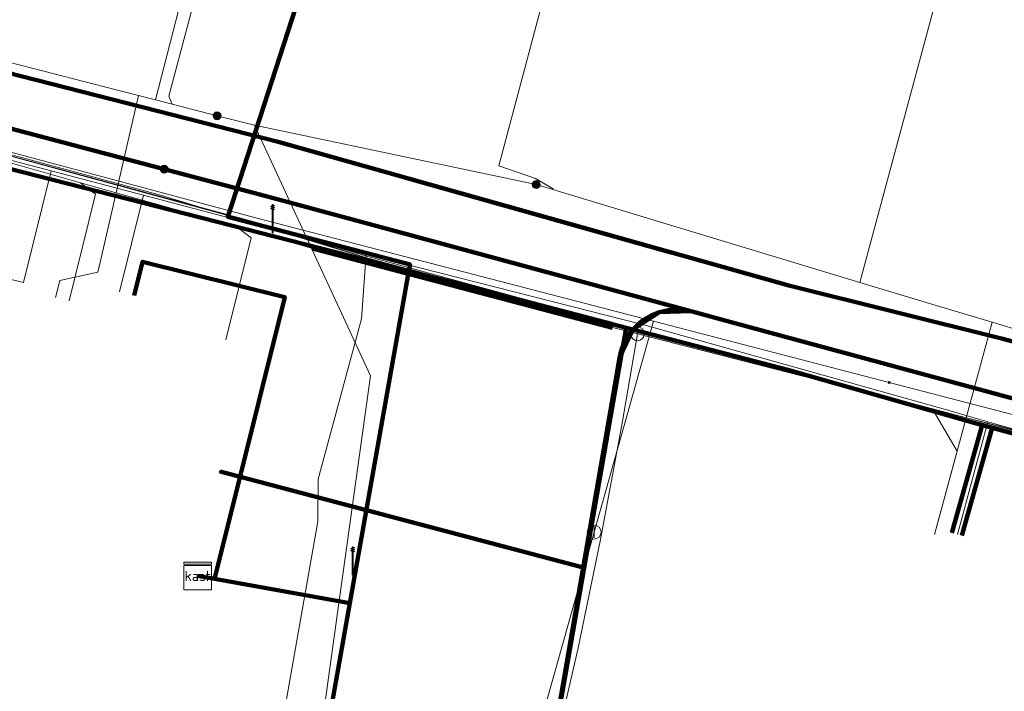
# Model space of a CAD drawing. Extents: x 152558 to 154479, y 462974 to 463683.
# Tile 252 of 256: x 153426 to 153454, y 463531 to 463550. Entities that reach past the tile are written whole.
import ezdxf
from ezdxf.enums import TextEntityAlignment as Align
from ezdxf.lldxf.tags import DXFTag

# ---------------------------------------------------------------- set-up
doc = ezdxf.new("R2010")
doc.units = 0
doc.header["$LTSCALE"] = 0.2
doc.layers.get('0').update_dxf_attribs({"linetype": 'CONTINUOUS'})
for name, color, linetype, lineweight in [('B-RO-KL-DATA_COAXIAAL_17_ZIGGO BV-G', 90, 'KL-DATA-N', 18), ('B-RO-KL-DATA_COAXIAAL_7_ZIGGO BV-G', 90, 'KL-DATA-N', 18), ('B-RO-KL-DATA_DUCT_ZIGGO BV-G', 90, 'CONTINUOUS', 100), ('B-RO-KL-DATA_EUROFIBER NEDERLAND BV-G', 90, 'KL-DATA-N', 18), ('B-RO-KL-DATA_HULPSTUK_KPN BV-S', 90, 'CONTINUOUS', 25), ('B-RO-KL-DATA_HULPSTUK_ZIGGO BV-S', 90, 'CONTINUOUS', 25), ('B-RO-KL-DATA_KABELBED_KPN BV-G', 90, 'CONTINUOUS', 100), ('B-RO-KL-DATA_KABELBED_ZIGGO BV-G', 90, 'CONTINUOUS', 100), ('B-RO-KL-DATA_MANTELBUIS_ASBESTCEMENT_1_KPN BV-G', 90, 'CONTINUOUS', 100), ('B-RO-KL-DATA_MANTELBUIS_PVC_1_KPN BV-G', 90, 'CONTINUOUS', 100), ('B-RO-KL-DATA_MANTELBUIS_PVC_2_KPN BV-G', 90, 'CONTINUOUS', 100), ('B-RO-KL-DATA_MANTELBUIS_ZIGGO BV-G', 90, 'CONTINUOUS', 100), ('B-RO-KL-DATA_REGGEFIBER OPERATOR BV-G', 90, 'KL-DATA-N', 18), ('B-RO-KL-ET_LS_400 V_STEDIN NETBEHEER BV-G', 190, 'KL-LS-N', 18), ('B-RO-KL-ET_LS_GEMEENTE AMERSFOORT-S', 190, 'CONTINUOUS', 25), ('B-RO-KL-ET_LS_HULPSTUK_STEDIN NETBEHEER BV-S', 190, 'CONTINUOUS', 25), ('B-RO-KL-GAS_LD_HULPSTUK_STEDIN NETBEHEER BV-S', 50, 'CONTINUOUS', 25), ('B-RO-KL-GAS_LD_KOPER_22_0.1 BAR_STEDIN NETBEHEER BV-G', 50, 'KL-GAS-LD-N', 18), ('B-RO-KL-GAS_LD_KOPER_28_0.1 BAR_STEDIN NETBEHEER BV-G', 50, 'KL-GAS-LD-N', 18), ('B-RO-KL-GAS_LD_KOPER_54_0.1 BAR_STEDIN NETBEHEER BV-G', 50, 'KL-GAS-LD-N', 18), ('B-RO-KL-GAS_LD_MANTELBUIS_GRIJS GIETIJZER_222_STEDIN NETBEHEER BV-G', 50, 'CONTINUOUS', 100), ('B-RO-KL-GAS_LD_PVC_110_0.1 BAR_STEDIN NETBEHEER BV-G', 50, 'KL-GAS-LD-N', 18), ('B-RO-KL-GAS_LD_PVC_63_0.1 BAR_STEDIN NETBEHEER BV-G', 50, 'KL-GAS-LD-N', 18), ('B-RO-KL-WATER_100_VITENS-G', 170, 'KL-WATER-N', 18), ('B-RO-KL-WATER_150_VITENS-G', 170, 'KL-WATER-N', 18), ('B-RO-KL-WATER_HULPSTUK_VITENS-S', 170, 'CONTINUOUS', 25)]:
    doc.layers.add(name, color=color, linetype=linetype, lineweight=lineweight)
doc.styles.add('NLCS-ISO', font='NLCS-ISO.ttf')
tags = doc.linetypes.add('KL-DATA-N', pattern='A,4,-1,[101,NLCS.SHX,S=0.5,R=0,X=0,Y=0],-1,4,-1,["D",Standard,S=1,R=0,X=-0.25,Y=-0.5],-1.5', length=12.5).pattern_tags.tags
tags[18] = DXFTag(74, 10)
tags = doc.linetypes.add('KL-GAS-LD-N', pattern='A,4,-1,[69,NLCS.SHX,S=0.5,R=0,X=0,Y=0],-1,4,-1,["L",Standard,S=1,R=0,X=0.25,Y=-0.5],-2', length=13).pattern_tags.tags
tags[18] = DXFTag(74, 10)
tags = doc.linetypes.add('KL-LS-N', pattern='A,4,-1,[103,NLCS.SHX,S=0.75,R=0,X=0,Y=0],-1,4,-1,["L",Standard,S=1,R=0,X=0,Y=-0.5],-2', length=13).pattern_tags.tags
tags[18] = DXFTag(74, 10)
doc.linetypes.add('KL-WATER-N', pattern='A,7,-0.5,[168,NLCS.SHX,S=0.75,R=0,X=0.75,Y=0],-2', length=9.5)

# ---------------------------------------------------------------- blocks, each defined once
blk = doc.blocks.new('SKL-WTB_HULP_T STUK-SO')
at = {"color": 0, "linetype": 'ByBlock', "lineweight": 18}
blk.add_circle((0, 0), 1, dxfattribs=at)
at = {"color": 0, "linetype": 'ByBlock', "lineweight": -2, "style": 'NLCS-ISO'}
blk.add_text('T', height=1, dxfattribs=at).set_placement((0, 0), align=Align.MIDDLE_CENTER)
at = {"color": 0, "linetype": 'ByBlock', "lineweight": 18, "style": 'NLCS-ISO', "flags": 1}
for tag, p in [('TYPE', (1.5, 0)), ('LABEL', (1.5, -1.5)), ('OMSCHRIJVING', (1.5, -3))]:
    blk.add_attdef(tag, p, '', height=1, dxfattribs=at)
blk = doc.blocks.new('SKL-WTB_HULP_MOF-SO')
at = {"linetype": 'ByBlock', "lineweight": 18}
h = blk.add_hatch(color=0, dxfattribs=at)
h.dxf.hatch_style = 1
h.paths.add_polyline_path([(-0.5625, 0, 1), (0.5625, 0, 1)])
at = {"color": 0, "linetype": 'ByBlock', "lineweight": 18}
blk.add_circle((0, 0), 0.5625, dxfattribs=at)
at = {"color": 0, "linetype": 'ByBlock', "lineweight": 18, "style": 'NLCS-ISO', "flags": 1}
for tag, p in [('TYPE', (1.5, 0)), ('LABEL', (1.5, -1.5)), ('OMSCHRIJVING', (1.5, -3))]:
    blk.add_attdef(tag, p, '', height=1, dxfattribs=at)
blk = doc.blocks.new('SKL-WTB_HULP_KAST-SO')
at = {"color": 0, "linetype": 'ByBlock', "lineweight": 18}
for points in [[(-2, 2), (2, 2), (2, 1.68), (-2, 1.68)], [(-2, 1.52), (2, 1.52), (2, -2), (-2, -2)]]:
    blk.add_lwpolyline(points, close=True, dxfattribs=at)
at = {"color": 0, "linetype": 'ByBlock', "lineweight": 18, "style": 'NLCS-ISO'}
blk.add_text('kast', height=1.5, dxfattribs=at).set_placement((0, 0), align=Align.MIDDLE_CENTER)
at = {"color": 0, "linetype": 'ByBlock', "lineweight": 18, "style": 'NLCS-ISO', "flags": 1}
for tag, p in [('TYPE', (2.5, 0)), ('LABEL', (2.5, -1.5)), ('OMSCHRIJVING', (2.5, -3))]:
    blk.add_attdef(tag, p, '', height=1, dxfattribs=at)
blk = doc.blocks.new('SKL-WTB_HULP_AFSLUITER-SO')
at = {"color": 0, "linetype": 'ByBlock', "lineweight": 18}
blk.add_lwpolyline([(0, 0.8), (0, -0.8)], dxfattribs=at)
blk.add_circle((0, 0), 1, dxfattribs=at)
at = {"color": 0, "linetype": 'ByBlock', "lineweight": 18, "style": 'NLCS-ISO', "flags": 1}
for tag, p in [('TYPE', (1.5, 0)), ('LABEL', (1.5, -1.5)), ('OMSCHRIJVING', (1.5, -3))]:
    blk.add_attdef(tag, p, '', height=1, dxfattribs=at)
blk = doc.blocks.new('SKL-WTB_HULP_OVERIG-SO')
at = {"color": 0, "linetype": 'ByBlock', "lineweight": 18}
for points in [[(-0.14, 0.14), (0.14, -0.14)], [(0.14, 0.14), (-0.14, -0.14)]]:
    blk.add_lwpolyline(points, dxfattribs=at)
at = {"color": 0, "linetype": 'ByBlock', "lineweight": 18, "style": 'NLCS-ISO', "flags": 1}
for tag, p in [('TYPE', (1.5, 0)), ('LABEL', (1.5, -1.5)), ('OMSCHRIJVING', (1.5, -3))]:
    blk.add_attdef(tag, p, '', height=1, dxfattribs=at)
blk = doc.blocks.new('SKL-ET_LS_MAST-SO')
for p, q in [((-0.05, 2.07), (0.05, 2.07)), ((-0.05, -2), (0.05, -2))]:
    blk.add_line(p, q)
for points in [[(-0.18, 1.76), (-0.22, 1.76), (-0.22, 1.84), (-0.18, 1.84), (-0.18, 1.79)], [(-0.18, 1.49), (-0.22, 1.49), (-0.22, 1.57), (-0.18, 1.57), (-0.18, 1.52)], [(-0.18, 1.79), (-0.05, 1.79)], [(-0.18, 1.76), (-0.05, 1.76)], [(-0.18, 1.52), (-0.05, 1.52)], [(-0.18, 1.49), (-0.05, 1.49)], [(-0.05, -2), (-0.05, 2.07)], [(0.05, -2), (0.05, 2.07)], [(0.18, 1.92), (0.05, 1.92)], [(0.18, 1.89), (0.05, 1.89)], [(0.18, 1.66), (0.05, 1.66)], [(0.18, 1.63), (0.05, 1.63)], [(0.18, 1.89), (0.22, 1.89), (0.22, 1.97), (0.18, 1.97), (0.18, 1.92)], [(0.18, 1.63), (0.22, 1.63), (0.22, 1.71), (0.18, 1.71), (0.18, 1.66)], [(0.18, 1.36), (0.22, 1.36), (0.22, 1.44), (0.18, 1.44), (0.18, 1.39)], [(0.18, 1.39), (0.05, 1.39)], [(0.18, 1.36), (0.05, 1.36)]]:
    blk.add_lwpolyline(points)

msp = doc.modelspace()

# ---------------------------------------------------------------- linework, layer by layer
at = {"layer": 'B-RO-KL-DATA_COAXIAAL_17_ZIGGO BV-G', "flags": 128}
for points in [[(153460.543, 463559.799), (153460.36, 463559.108), (153460.146, 463558.302), (153459.007, 463554.013), (153457.438, 463554.343), (153451.772, 463555.536), (153451.395, 463555.636), (153441.014, 463558.398), (153438.984, 463558.938), (153436.568, 463559.58), (153431.734, 463544.673), (153436.987, 463543.296), (153436.954, 463543.113), (153435.252, 463533.541), (153432.808, 463519.797), (153431.298, 463511.308), (153430.895, 463509.043), (153429.473, 463501.047), (153429.287, 463500), (153429.221, 463499.619), (153428.823, 463497.343), (153428.194, 463493.736), (153427.204, 463488.062), (153427.032, 463487.076), (153425.99, 463481.105), (153425.395, 463477.695), (153424.353, 463471.725), (153423.758, 463468.316), (153422.905, 463463.428), (153421.902, 463457.681), (153421.054, 463452.825), (153420.716, 463450.888), (153420.176, 463447.792), (153419.852, 463445.938), (153419.515, 463444.005), (153419.241, 463442.436), (153418.421, 463437.737), (153416.41, 463426.217), (153416.1, 463425.096), (153415.58, 463424.056), (153414.868, 463423.136), (153413.992, 463422.37), (153413.343, 463421.995), (153412.986, 463421.788), (153411.885, 463421.411), (153410.733, 463421.253), (153409.573, 463421.322), (153401.464, 463422.591), (153400.377, 463422.761), (153397.094, 463423.275), (153396.089, 463416.927), (153398.895, 463416.483), (153400.081, 463416.296), (153406.991, 463415.202), (153409.08, 463414.871), (153409.949, 463414.651), (153410.767, 463414.279), (153411.504, 463413.768), (153412.138, 463413.133), (153412.649, 463412.395), (153413.019, 463411.577), (153413.237, 463410.706), (153413.296, 463409.811), (153413.194, 463408.919), (153413.038, 463408.165), (153410.882, 463397.735), (153409.793, 463392.469), (153409.141, 463389.316), (153407.448, 463381.127), (153406.605, 463377.049), (153406.382, 463375.972), (153404.797, 463368.304), (153404.635, 463367.521), (153402.925, 463359.249), (153402.803, 463358.661), (153401.855, 463354.074), (153401.198, 463350.898), (153400.753, 463348.673), (153400.684, 463348.325), (153400.432, 463347.066), (153399.896, 463344.384), (153398.326, 463336.525), (153393.352, 463312.435), (153392.757, 463309.554), (153398.681, 463305.928), (153398.718, 463306.125), (153399.164, 463308.558), (153399.615, 463311.013), (153399.651, 463311.198), (153400.426, 463311.049)], [(153460.543, 463559.799), (153460.36, 463559.108), (153460.146, 463558.302), (153459.007, 463554.013), (153457.438, 463554.343), (153451.772, 463555.536), (153451.395, 463555.636), (153441.014, 463558.398), (153438.984, 463558.938), (153436.568, 463559.58), (153431.734, 463544.673), (153436.987, 463543.296), (153436.954, 463543.113), (153435.252, 463533.541), (153432.808, 463519.797), (153431.298, 463511.308), (153430.895, 463509.043), (153429.473, 463501.047), (153429.287, 463500), (153429.221, 463499.619), (153433.875, 463488.17), (153432.794, 463482.06), (153431.756, 463476.198), (153431.136, 463472.702), (153430.613, 463469.747), (153429.994, 463466.249), (153429.183, 463461.667), (153427.413, 463451.638), (153427.375, 463451.422), (153431.887, 463450.601), (153432.974, 463450.403), (153432.978, 463450.397)], [(153460.543, 463559.799), (153460.36, 463559.108), (153460.146, 463558.302), (153459.007, 463554.013), (153457.438, 463554.343), (153451.772, 463555.536), (153451.395, 463555.636), (153441.014, 463558.398), (153438.984, 463558.938), (153436.568, 463559.58), (153431.734, 463544.673), (153436.987, 463543.296), (153436.954, 463543.113), (153435.252, 463533.541), (153431.354, 463534.234), (153430.867, 463534.321)], [(153430.867, 463534.321), (153431.354, 463534.234), (153435.252, 463533.541), (153436.954, 463543.113), (153432.546, 463544.21), (153425.415, 463546.066), (153425.468, 463546.278), (153412.875, 463549.399), (153410.914, 463549.906), (153409.521, 463550.265), (153409.506, 463550.205), (153409.023, 463550.331), (153403.185, 463551.902), (153402.729, 463552.02), (153400.927, 463552.486), (153400.457, 463552.616), (153397.655, 463553.391), (153395.717, 463553.927), (153394.631, 463554.228), (153394.625, 463554.207), (153388.204, 463555.935), (153384.607, 463556.832), (153382.169, 463556.435), (153380.498, 463546.045), (153380.111, 463543.636), (153378.436, 463533.216), (153377.912, 463529.954), (153377.744, 463528.912), (153376.276, 463519.78), (153375.54, 463515.203), (153375.413, 463514.414), (153374.005, 463505.653), (153373.382, 463501.776), (153373.096, 463500), (153373.063, 463499.801), (153371.906, 463492.863), (153371.472, 463490.265), (153370.792, 463486.189), (153369.449, 463478.132), (153369.235, 463476.85), (153368.423, 463471.983), (153367.305, 463465.28), (153367.239, 463464.303), (153367.364, 463463.333), (153367.677, 463462.405), (153368.163, 463461.557), (153368.806, 463460.819), (153369.58, 463460.221), (153370.456, 463459.784), (153370.965, 463459.645), (153371.4, 463459.527), (153371.747, 463459.468)]]:
    msp.add_lwpolyline(points, dxfattribs=at)
at = {"layer": 'B-RO-KL-DATA_COAXIAAL_7_ZIGGO BV-G', "flags": 128}
for points in [[(153430.867, 463534.321), (153431.354, 463534.234), (153435.252, 463533.541), (153436.954, 463543.113), (153436.987, 463543.296), (153431.734, 463544.673), (153436.568, 463559.58), (153433.6, 463560.37), (153427.231, 463562.072), (153424.341, 463562.844), (153420.089, 463563.98), (153413.628, 463565.706), (153413.324, 463565.785), (153408.696, 463566.989), (153403.415, 463568.363), (153399.59, 463569.359), (153400.368, 463572.153)], [(153430.867, 463534.321), (153431.354, 463534.234), (153435.252, 463533.541), (153436.954, 463543.113), (153436.987, 463543.296), (153431.734, 463544.673), (153436.568, 463559.58), (153433.6, 463560.37), (153427.231, 463562.072), (153424.341, 463562.844), (153420.089, 463563.98), (153413.628, 463565.706), (153413.324, 463565.785), (153408.696, 463566.989), (153403.415, 463568.363), (153404.193, 463571.158)], [(153430.867, 463534.321), (153431.354, 463534.234), (153435.252, 463533.541), (153436.954, 463543.113), (153436.987, 463543.296), (153431.734, 463544.673), (153436.568, 463559.58), (153433.6, 463560.37), (153427.231, 463562.072), (153424.341, 463562.844), (153420.089, 463563.98), (153413.628, 463565.706), (153413.324, 463565.785), (153408.696, 463566.989), (153409.427, 463569.796)], [(153414.069, 463568.593), (153413.324, 463565.785), (153413.628, 463565.706), (153420.089, 463563.98), (153424.341, 463562.844), (153427.231, 463562.072), (153433.6, 463560.37), (153436.568, 463559.58), (153431.734, 463544.673), (153436.987, 463543.296), (153436.954, 463543.113), (153435.252, 463533.541), (153431.354, 463534.234), (153430.867, 463534.321)], [(153430.867, 463534.321), (153431.354, 463534.234), (153435.252, 463533.541), (153436.954, 463543.113), (153436.987, 463543.296), (153431.734, 463544.673), (153436.568, 463559.58), (153433.6, 463560.37), (153427.231, 463562.072), (153424.341, 463562.844), (153420.089, 463563.98), (153421.15, 463567.892)], [(153430.867, 463534.321), (153431.354, 463534.234), (153435.252, 463533.541), (153436.954, 463543.113), (153436.987, 463543.296), (153431.734, 463544.673), (153436.568, 463559.58), (153433.6, 463560.37), (153427.231, 463562.072), (153424.341, 463562.844), (153425.397, 463566.741)], [(153430.867, 463534.321), (153431.354, 463534.234), (153435.252, 463533.541), (153436.954, 463543.113), (153436.987, 463543.296), (153431.734, 463544.673), (153436.568, 463559.58), (153433.6, 463560.37), (153427.231, 463562.072), (153428.286, 463565.963)], [(153430.867, 463534.321), (153431.354, 463534.234), (153435.252, 463533.541), (153436.954, 463543.113), (153436.987, 463543.296), (153431.734, 463544.673), (153436.568, 463559.58), (153438.984, 463558.938), (153439.731, 463561.746)], [(153430.867, 463534.321), (153431.354, 463534.234), (153435.252, 463533.541), (153436.954, 463543.113), (153436.987, 463543.296), (153431.734, 463544.673), (153436.568, 463559.58), (153438.984, 463558.938), (153441.014, 463558.398), (153441.761, 463561.206)], [(153430.867, 463534.321), (153431.354, 463534.234), (153435.252, 463533.541), (153436.954, 463543.113), (153436.987, 463543.296), (153431.734, 463544.673), (153436.568, 463559.58), (153438.984, 463558.938), (153441.014, 463558.398), (153451.395, 463555.636), (153451.772, 463555.536), (153457.438, 463554.343), (153459.007, 463554.013), (153460.146, 463558.302), (153460.36, 463559.108), (153460.543, 463559.799)], [(153430.867, 463534.321), (153431.354, 463534.234), (153435.252, 463533.541), (153436.954, 463543.113), (153436.987, 463543.296), (153431.734, 463544.673), (153436.568, 463559.58), (153438.984, 463558.938), (153441.014, 463558.398), (153451.395, 463555.636), (153452.122, 463558.444)], [(153430.867, 463534.321), (153431.354, 463534.234), (153435.252, 463533.541), (153436.954, 463543.113), (153436.987, 463543.296), (153431.734, 463544.673), (153436.568, 463559.58), (153438.984, 463558.938), (153441.014, 463558.398), (153451.395, 463555.636), (153451.772, 463555.536), (153457.438, 463554.343), (153458.073, 463556.733), (153458.002, 463556.833)], [(153430.867, 463534.321), (153431.354, 463534.234), (153435.252, 463533.541), (153436.954, 463543.113), (153432.546, 463544.21), (153425.415, 463546.066), (153425.468, 463546.278), (153412.875, 463549.399), (153410.914, 463549.906), (153409.521, 463550.265), (153409.506, 463550.205), (153409.023, 463550.331), (153403.185, 463551.902), (153402.729, 463552.02), (153400.927, 463552.486), (153400.457, 463552.616), (153397.655, 463553.391), (153395.717, 463553.927), (153394.631, 463554.228), (153394.625, 463554.207), (153393.783, 463551.105)], [(153430.867, 463534.321), (153431.354, 463534.234), (153435.252, 463533.541), (153436.954, 463543.113), (153432.546, 463544.21), (153425.415, 463546.066), (153425.468, 463546.278), (153412.875, 463549.399), (153410.914, 463549.906), (153409.521, 463550.265), (153409.506, 463550.205), (153409.023, 463550.331), (153403.185, 463551.902), (153402.729, 463552.02), (153400.927, 463552.486), (153400.457, 463552.616), (153399.607, 463549.428)], [(153407.894, 463545.769), (153408.383, 463545.649), (153409.506, 463550.205), (153409.521, 463550.265), (153410.914, 463549.906), (153412.875, 463549.399), (153425.468, 463546.278), (153425.415, 463546.066), (153432.546, 463544.21), (153436.954, 463543.113), (153435.252, 463533.541), (153431.354, 463534.234), (153430.867, 463534.321)], [(153430.867, 463534.321), (153431.354, 463534.234), (153435.252, 463533.541), (153436.954, 463543.113), (153432.546, 463544.21), (153425.415, 463546.066), (153425.468, 463546.278), (153412.875, 463549.399), (153410.914, 463549.906), (153410.898, 463549.843), (153409.658, 463544.861), (153410.143, 463544.74)], [(153430.867, 463534.321), (153431.354, 463534.234), (153435.252, 463533.541), (153436.954, 463543.113), (153432.546, 463544.21), (153425.415, 463546.066), (153421.556, 463547.07), (153418.768, 463547.795), (153417.687, 463543.641)], [(153430.867, 463534.321), (153431.354, 463534.234), (153435.252, 463533.541), (153436.954, 463543.113), (153432.546, 463544.21), (153425.415, 463546.066), (153424.411, 463542.031)], [(153429.037, 463542.401), (153429.28, 463543.376), (153433.376, 463542.356), (153431.878, 463536.338), (153431.354, 463534.234), (153430.867, 463534.321)], [(153430.867, 463534.321), (153431.354, 463534.234), (153435.252, 463533.541), (153436.954, 463543.113), (153436.989, 463543.104), (153442.793, 463541.584), (153443.212, 463541.47), (153440.912, 463528.302), (153439.049, 463517.632), (153438.266, 463513.148), (153436.786, 463504.673), (153440.44, 463504.011)], [(153430.867, 463534.321), (153431.354, 463534.234), (153435.252, 463533.541), (153436.954, 463543.113), (153436.989, 463543.104), (153442.793, 463541.584), (153443.212, 463541.47), (153440.912, 463528.302), (153439.049, 463517.632), (153438.266, 463513.148), (153436.786, 463504.673), (153440.44, 463504.011)], [(153463.399, 463532.627), (153463.688, 463533.695), (153464.238, 463535.723), (153459.061, 463537.138), (153454.218, 463538.462), (153453.981, 463538.527), (153453.762, 463538.589), (153453.473, 463538.671), (153452.923, 463538.827), (153447.868, 463540.262), (153443.212, 463541.47), (153442.793, 463541.584), (153436.989, 463543.104), (153436.954, 463543.113), (153435.252, 463533.541), (153431.354, 463534.234), (153430.867, 463534.321)], [(153430.867, 463534.321), (153431.354, 463534.234), (153435.252, 463533.541), (153436.954, 463543.113), (153436.989, 463543.104), (153442.793, 463541.584), (153443.212, 463541.47), (153447.868, 463540.262), (153452.923, 463538.827), (153453.473, 463538.671), (153452.591, 463535.562)], [(153430.867, 463534.321), (153431.354, 463534.234), (153435.252, 463533.541), (153436.954, 463543.113), (153436.989, 463543.104), (153442.793, 463541.584), (153443.212, 463541.47), (153447.868, 463540.262), (153452.923, 463538.827), (153453.473, 463538.671), (153453.762, 463538.589), (153452.881, 463535.483)], [(153430.867, 463534.321), (153431.354, 463534.234), (153435.252, 463533.541), (153432.808, 463519.797), (153431.298, 463511.308), (153430.895, 463509.043), (153429.473, 463501.047), (153429.287, 463500), (153429.221, 463499.619), (153428.823, 463497.343), (153428.194, 463493.736), (153427.204, 463488.062), (153427.032, 463487.076), (153425.99, 463481.105), (153425.395, 463477.695), (153421.949, 463478.287)], [(153430.867, 463534.321), (153431.354, 463534.234), (153435.252, 463533.541), (153432.808, 463519.797), (153431.298, 463511.308), (153430.895, 463509.043), (153429.473, 463501.047), (153429.287, 463500), (153429.221, 463499.619), (153428.823, 463497.343), (153428.194, 463493.736), (153427.204, 463488.062), (153427.032, 463487.076), (153425.99, 463481.105), (153422.547, 463481.697)], [(153430.867, 463534.321), (153431.354, 463534.234), (153435.252, 463533.541), (153432.808, 463519.797), (153431.298, 463511.308), (153430.895, 463509.043), (153429.473, 463501.047), (153429.287, 463500), (153429.221, 463499.619), (153428.823, 463497.343), (153428.194, 463493.736), (153427.204, 463488.062), (153427.032, 463487.076), (153423.586, 463487.668)], [(153430.867, 463534.321), (153431.354, 463534.234), (153435.252, 463533.541), (153432.808, 463519.797), (153431.298, 463511.308), (153430.895, 463509.043), (153429.473, 463501.047), (153429.287, 463500), (153429.221, 463499.619), (153428.823, 463497.343), (153428.194, 463493.736), (153427.204, 463488.062), (153423.753, 463488.655)], [(153430.867, 463534.321), (153431.354, 463534.234), (153435.252, 463533.541), (153432.808, 463519.797), (153431.298, 463511.308), (153430.895, 463509.043), (153429.473, 463501.047), (153429.287, 463500), (153429.221, 463499.619), (153428.823, 463497.343), (153428.194, 463493.736), (153424.745, 463494.329)], [(153430.867, 463534.321), (153431.354, 463534.234), (153435.252, 463533.541), (153432.808, 463519.797), (153431.298, 463511.308), (153430.895, 463509.043), (153429.473, 463501.047), (153428.578, 463501.201), (153426.013, 463501.642)], [(153430.867, 463534.321), (153431.354, 463534.234), (153435.252, 463533.541), (153432.808, 463519.797), (153431.298, 463511.308), (153430.895, 463509.043), (153429.473, 463501.047), (153428.578, 463501.201), (153426.731, 463505.743)], [(153430.867, 463534.321), (153431.354, 463534.234), (153435.252, 463533.541), (153432.808, 463519.797), (153431.298, 463511.308), (153430.895, 463509.043), (153427.409, 463509.642)], [(153430.867, 463534.321), (153431.354, 463534.234), (153435.252, 463533.541), (153432.808, 463519.797), (153431.298, 463511.308), (153427.799, 463511.91)], [(153430.867, 463534.321), (153431.354, 463534.234), (153435.252, 463533.541), (153432.808, 463519.797), (153431.298, 463511.308), (153430.895, 463509.043), (153429.473, 463501.047), (153429.287, 463500), (153429.221, 463499.619), (153433.875, 463488.17), (153437.517, 463487.51)], [(153430.867, 463534.321), (153431.354, 463534.234), (153435.252, 463533.541), (153432.808, 463519.797), (153431.298, 463511.308), (153430.895, 463509.043), (153429.473, 463501.047), (153429.287, 463500), (153429.221, 463499.619), (153433.875, 463488.17), (153437.517, 463487.51)], [(153430.867, 463534.321), (153431.354, 463534.234), (153435.252, 463533.541), (153432.808, 463519.797), (153431.298, 463511.308), (153430.895, 463509.043), (153429.473, 463501.047), (153429.287, 463500), (153429.221, 463499.619), (153433.875, 463488.17), (153434.913, 463494.03), (153435.55, 463497.627), (153439.19, 463496.968)]]:
    msp.add_lwpolyline(points, dxfattribs=at)
at = {"layer": 'B-RO-KL-DATA_DUCT_ZIGGO BV-G', "flags": 128}
for points in [[(153494.431, 463527.312), (153476.193, 463532.254), (153464.238, 463535.723), (153453.762, 463538.589), (153453.473, 463538.671), (153447.868, 463540.262), (153443.212, 463541.47), (153436.954, 463543.113), (153425.415, 463546.066), (153421.556, 463547.07), (153418.768, 463547.795), (153410.898, 463549.843), (153410.914, 463549.906), (153409.521, 463550.265), (153409.506, 463550.205), (153400.457, 463552.616), (153394.625, 463554.207), (153384.607, 463556.832)], [(153494.431, 463527.312), (153476.193, 463532.254), (153464.238, 463535.723), (153453.762, 463538.589), (153453.473, 463538.671), (153447.868, 463540.262), (153443.212, 463541.47), (153436.954, 463543.113), (153425.415, 463546.066), (153421.556, 463547.07), (153418.768, 463547.795), (153410.898, 463549.843), (153410.914, 463549.906), (153409.521, 463550.265), (153409.506, 463550.205), (153400.457, 463552.616), (153394.625, 463554.207), (153384.607, 463556.832)], [(153384.607, 463556.832), (153394.625, 463554.207), (153400.457, 463552.616), (153409.506, 463550.205), (153409.521, 463550.265), (153410.914, 463549.906), (153410.898, 463549.843), (153418.768, 463547.795), (153421.556, 463547.07), (153425.415, 463546.066), (153436.954, 463543.113), (153443.212, 463541.47), (153447.868, 463540.262), (153453.473, 463538.671), (153453.762, 463538.589), (153464.238, 463535.723), (153476.193, 463532.254), (153494.431, 463527.312)], [(153384.607, 463556.832), (153394.625, 463554.207), (153400.457, 463552.616), (153409.506, 463550.205), (153409.521, 463550.265), (153410.914, 463549.906), (153410.898, 463549.843), (153418.768, 463547.795), (153421.556, 463547.07), (153425.415, 463546.066), (153436.954, 463543.113), (153443.212, 463541.47), (153447.868, 463540.262), (153453.473, 463538.671), (153453.762, 463538.589), (153464.238, 463535.723), (153476.193, 463532.254), (153494.431, 463527.312)], [(153384.607, 463556.832), (153394.625, 463554.207), (153400.457, 463552.616), (153409.506, 463550.205), (153409.521, 463550.265), (153410.914, 463549.906), (153410.898, 463549.843), (153418.768, 463547.795), (153421.556, 463547.07), (153425.415, 463546.066), (153436.954, 463543.113), (153443.212, 463541.47), (153447.868, 463540.262), (153453.473, 463538.671), (153453.762, 463538.589), (153464.238, 463535.723), (153476.193, 463532.254), (153494.431, 463527.312)], [(153494.431, 463527.312), (153476.193, 463532.254), (153464.238, 463535.723), (153453.762, 463538.589), (153453.473, 463538.671), (153447.868, 463540.262), (153443.212, 463541.47), (153436.954, 463543.113), (153425.415, 463546.066), (153421.556, 463547.07), (153418.768, 463547.795), (153410.898, 463549.843), (153410.914, 463549.906), (153409.521, 463550.265), (153409.506, 463550.205), (153400.457, 463552.616), (153394.625, 463554.207), (153384.607, 463556.832)], [(153384.607, 463556.832), (153394.625, 463554.207), (153400.457, 463552.616), (153409.506, 463550.205), (153409.521, 463550.265), (153410.914, 463549.906), (153410.898, 463549.843), (153418.768, 463547.795), (153421.556, 463547.07), (153425.415, 463546.066), (153436.954, 463543.113), (153443.212, 463541.47), (153447.868, 463540.262), (153453.473, 463538.671), (153453.762, 463538.589), (153464.238, 463535.723), (153476.193, 463532.254), (153494.431, 463527.312)], [(153494.431, 463527.312), (153476.193, 463532.254), (153464.238, 463535.723), (153453.762, 463538.589), (153453.473, 463538.671), (153447.868, 463540.262), (153443.212, 463541.47), (153436.954, 463543.113), (153425.415, 463546.066), (153421.556, 463547.07), (153418.768, 463547.795), (153410.898, 463549.843), (153410.914, 463549.906), (153409.521, 463550.265), (153409.506, 463550.205), (153400.457, 463552.616), (153394.625, 463554.207), (153384.607, 463556.832)], [(153494.431, 463527.312), (153476.193, 463532.254), (153464.238, 463535.723), (153453.762, 463538.589), (153453.473, 463538.671), (153447.868, 463540.262), (153443.212, 463541.47), (153436.954, 463543.113), (153425.415, 463546.066), (153421.556, 463547.07), (153418.768, 463547.795), (153410.898, 463549.843), (153410.914, 463549.906), (153409.521, 463550.265), (153409.506, 463550.205), (153400.457, 463552.616), (153394.625, 463554.207), (153384.607, 463556.832)], [(153494.431, 463527.312), (153476.193, 463532.254), (153464.238, 463535.723), (153453.762, 463538.589), (153453.473, 463538.671), (153447.868, 463540.262), (153443.212, 463541.47), (153436.954, 463543.113), (153425.415, 463546.066), (153421.556, 463547.07), (153418.768, 463547.795), (153410.898, 463549.843), (153410.914, 463549.906), (153409.521, 463550.265), (153409.506, 463550.205), (153400.457, 463552.616), (153394.625, 463554.207), (153384.607, 463556.832)], [(153494.431, 463527.312), (153476.193, 463532.254), (153464.238, 463535.723), (153453.762, 463538.589), (153453.473, 463538.671), (153447.868, 463540.262), (153443.212, 463541.47), (153436.954, 463543.113), (153425.415, 463546.066), (153421.556, 463547.07), (153418.768, 463547.795), (153410.898, 463549.843), (153410.914, 463549.906), (153409.521, 463550.265), (153409.506, 463550.205), (153400.457, 463552.616), (153394.625, 463554.207), (153384.607, 463556.832)]]:
    msp.add_lwpolyline(points, dxfattribs=at)
at = {"layer": 'B-RO-KL-DATA_EUROFIBER NEDERLAND BV-G', "flags": 128}
msp.add_lwpolyline([(153121.5, 463384.9), (153118.7, 463385.3), (153112.3, 463387), (153111.1, 463387.4), (153110.2, 463388.1), (153110.6, 463390.3), (153112.1, 463396.3), (153113.1, 463402.8), (153113.3, 463406.2), (153112.9, 463407.3), (153112.9, 463413.6), (153112, 463421.3), (153109.9, 463428.3), (153107.1, 463435.7), (153103.8, 463442.4), (153099.1, 463449.1), (153096, 463452.3), (153095, 463454.7), (153091.2, 463458.4), (153090.7, 463459.4), (153088.4, 463461), (153067.9, 463474.2), (153053.1, 463483.3), (153038.5, 463492.6), (153043.8, 463501), (153043.8, 463501.4), (153037.9, 463505.5), (153029.7, 463510.5), (153009.1, 463523.3), (153002.1, 463528), (152977.7, 463543.5), (152974.3, 463546.2), (152971.2, 463550.5), (152969, 463555.7), (152968.3, 463559.4), (152966.8, 463570.2), (152964.1, 463591.5), (152962.6, 463604.2), (152960.9, 463617.6), (152960.6, 463619.3), (152959.2, 463630.8), (152957.4, 463644.6), (152957.3, 463646.4), (152961.1, 463649), (152966, 463650.4), (152979, 463654.6), (152994.9, 463659.6), (152998.1, 463658.9), (153005.8, 463659.7), (153008.3, 463661), (153013.2, 463661.1), (153014.8, 463661.3), (153017.6, 463662.4), (153026.3, 463662.8), (153030.7, 463662.6), (153037.6, 463661.8), (153046.8, 463660.4), (153057.3, 463657.7), (153068.9, 463653.5), (153083.7, 463647.9), (153094.5, 463643.5), (153097.3, 463642.9), (153103.9, 463640.4), (153111.5, 463636.9), (153126.6, 463631.2), (153152.7, 463621), (153154.4, 463620.5), (153156.3, 463619.7), (153157.9, 463618.3), (153158.4, 463617.1), (153158, 463614.3), (153158, 463614), (153158.3, 463613.7), (153163.5, 463612.2), (153164.6, 463612.6), (153165.6, 463614.8), (153167, 463615.6), (153168.6, 463615.3), (153187.9, 463610), (153271.4, 463587.6), (153289.4, 463583), (153318.1, 463575.1), (153319.2, 463574.9), (153319.4, 463573.8), (153318.8, 463570), (153319.2, 463569.4), (153320, 463569.1), (153326.4, 463567.3), (153327, 463568.4), (153327.6, 463571.1), (153329, 463572.2), (153329.4, 463572.2), (153356.9, 463564.7), (153365.6, 463562.5), (153366, 463562.5), (153368.7, 463561.9), (153371.2, 463561), (153372.2, 463560.9), (153381.9, 463558.3), (153386.8, 463556.9), (153429.8, 463545.3), (153435.7, 463543.5), (153486.6, 463529.8), (153500.6, 463525.9), (153520.2, 463521), (153578.3, 463505.3), (153611.1, 463496.7), (153617.8, 463494.8), (153679.4, 463478.2), (153685.9, 463476.3), (153687.1, 463475), (153687.5, 463473.8), (153686.8, 463471.6), (153686.4, 463469.8), (153686.8, 463469.3), (153687.4, 463470.1), (153687.5, 463472.1), (153692.084, 463495.773)], dxfattribs=at)
at = {"layer": 'B-RO-KL-DATA_KABELBED_KPN BV-G', "flags": 128}
for points in [[(153499.998, 463529.05), (153488.692, 463532.01), (153482.819, 463533.927), (153474.953, 463535.633), (153454.031, 463541.169), (153447.899, 463542.689), (153433.189, 463546.832), (153409.645, 463552.856), (153388.93, 463558.535), (153371.595, 463563.056)], [(153385.237, 463557.82), (153388.5, 463556.994), (153396.344, 463554.92), (153398.287, 463554.406), (153405.076, 463552.611), (153416.327, 463549.636), (153429.903, 463546.046), (153432.804, 463545.279), (153437.251, 463544.072), (153441.885, 463542.815), (153443.337, 463542.422), (153444.26, 463542.173), (153445.077, 463541.95)], [(153429.903, 463546.046), (153432.804, 463545.279), (153437.251, 463544.072), (153441.885, 463542.815), (153443.337, 463542.422), (153444.26, 463542.173), (153445.077, 463541.95), (153444.172, 463541.923), (153443.414, 463541.429), (153443.024, 463540.612), (153442.838, 463539.544), (153442.37, 463536.829), (153441.978, 463534.564), (153431.515, 463537.327)], [(153436.934, 463545.777), (153444.542, 463543.634)], [(153435.574, 463544.527), (153444.26, 463542.173)], [(153439.112, 463517.993), (153441.978, 463534.564), (153442.37, 463536.829), (153442.838, 463539.544), (153443.024, 463540.612), (153443.051, 463540.74), (153443.089, 463540.866), (153443.136, 463540.988), (153443.192, 463541.106), (153443.258, 463541.219), (153443.332, 463541.327), (153443.414, 463541.429), (153443.504, 463541.524), (153443.601, 463541.611), (153443.705, 463541.691), (153443.815, 463541.763), (153443.93, 463541.825), (153444.049, 463541.879), (153444.172, 463541.923), (153444.299, 463541.957), (153444.427, 463541.981), (153444.557, 463541.996), (153444.688, 463541.999), (153444.819, 463541.993), (153444.949, 463541.977), (153445.077, 463541.95)], [(153445.077, 463541.95), (153445.112, 463541.941), (153446.235, 463541.635), (153455.982, 463538.992), (153461.74, 463537.431), (153463.508, 463536.952), (153465.363, 463536.45), (153472.497, 463534.346), (153475.78, 463533.379), (153489.22, 463529.768)]]:
    msp.add_lwpolyline(points, dxfattribs=at)
at = {"layer": 'B-RO-KL-DATA_KABELBED_ZIGGO BV-G', "flags": 128}
for points in [[(153436.568, 463559.58), (153431.734, 463544.673), (153436.987, 463543.296), (153436.954, 463543.113)], [(153436.954, 463543.113), (153425.415, 463546.066)], [(153429.037, 463542.401), (153429.28, 463543.376), (153433.376, 463542.356), (153431.878, 463536.338)], [(153436.954, 463543.113), (153435.252, 463533.541)], [(153443.212, 463541.47), (153436.954, 463543.113)], [(153443.212, 463541.47), (153439.049, 463517.632)], [(153443.212, 463541.47), (153447.868, 463540.262), (153453.473, 463538.671)], [(153452.591, 463535.562), (153453.473, 463538.671)], [(153453.762, 463538.589), (153452.881, 463535.483)], [(153453.473, 463538.671), (153453.762, 463538.589)], [(153464.238, 463535.723), (153453.762, 463538.589)], [(153431.878, 463536.338), (153431.354, 463534.234)], [(153430.867, 463534.321), (153431.354, 463534.234)], [(153431.354, 463534.234), (153435.252, 463533.541)], [(153435.252, 463533.541), (153432.808, 463519.797)]]:
    msp.add_lwpolyline(points, dxfattribs=at)
at = {"layer": 'B-RO-KL-DATA_MANTELBUIS_ASBESTCEMENT_1_KPN BV-G', "flags": 128}
for points in [[(153436.934, 463545.777), (153444.542, 463543.634)], [(153436.934, 463545.777), (153444.542, 463543.634)], [(153435.574, 463544.527), (153444.26, 463542.173)]]:
    msp.add_lwpolyline(points, dxfattribs=at)
at = {"layer": 'B-RO-KL-DATA_MANTELBUIS_PVC_1_KPN BV-G', "flags": 128}
msp.add_lwpolyline([(153435.574, 463544.527), (153444.26, 463542.173)], dxfattribs=at)
msp.add_lwpolyline([(153435.574, 463544.527), (153444.26, 463542.173)], dxfattribs=at)
at = {"layer": 'B-RO-KL-DATA_MANTELBUIS_PVC_2_KPN BV-G', "flags": 128}
msp.add_lwpolyline([(153435.574, 463544.527), (153444.26, 463542.173)], dxfattribs=at)
at = {"layer": 'B-RO-KL-DATA_MANTELBUIS_ZIGGO BV-G', "flags": 128}
msp.add_lwpolyline([(153436.989, 463543.104), (153442.793, 463541.584)], dxfattribs=at)
at = {"layer": 'B-RO-KL-DATA_REGGEFIBER OPERATOR BV-G', "flags": 128}
for points in [[(153140, 463381), (153138.4, 463380.7), (153121.4, 463384.1), (153118.7, 463385.3), (153117.1, 463385.7), (153112.3, 463387), (153111.1, 463387.4), (153110.2, 463388.1), (153110.6, 463390.3), (153112.1, 463396.3), (153112.9, 463401.5), (153113.1, 463402.8), (153113.3, 463406.2), (153112.9, 463407.3), (153112.9, 463411.3), (153112.9, 463413.6), (153112, 463421.3), (153109.9, 463428.3), (153107.4, 463434.8), (153107.1, 463435.7), (153103.8, 463442.4), (153103.5, 463442.9), (153099.1, 463449.1), (153096.6, 463452.6), (153095, 463454.7), (153092.7, 463456.9), (153091.2, 463458.4), (153090.7, 463459.4), (153088.4, 463461), (153082.5, 463464.8), (153082.1, 463465.1), (153076.7, 463468.6), (153069.4, 463473.2), (153067.6, 463473.8), (153060.6, 463478.7), (153053.1, 463483.3), (153044.5, 463488.8), (153038.5, 463492.6), (153038.9, 463493.3), (153043.2, 463500), (153043.8, 463501), (153043.8, 463501.4), (153040.5, 463503.7), (153037.9, 463505.5), (153029.7, 463510.5), (153009.1, 463523.3), (153002.1, 463528), (152991.4, 463534.8), (152977.7, 463543.5), (152974.3, 463546.2), (152971.2, 463550.5), (152969, 463555.7), (152968.3, 463559.4), (152966.8, 463570.2), (152966.5, 463572.7), (152966, 463577), (152965.4, 463581.3), (152964.9, 463585.6), (152964.4, 463589.9), (152964.1, 463591.5), (152962.6, 463604.2), (152960.7, 463618.5), (152960.6, 463619.3), (152959.1, 463631.7), (152958.8, 463633.6), (152957.4, 463644.6), (152957.4, 463645.5), (152957.3, 463646.4), (152957.8, 463646.6), (152959.3, 463646.9), (152959.9, 463647), (152960.4, 463646.6), (152960.4, 463646.9), (152960.4, 463648.3), (152961.1, 463649), (152966, 463650.4), (152979, 463654.6), (152994.9, 463659.6), (152996, 463659.4), (152998.1, 463658.9), (153003.5, 463659.5), (153005.8, 463659.7), (153008.3, 463661), (153013.2, 463661.1), (153014.8, 463661.3), (153017.6, 463662.4), (153026.3, 463662.8), (153030.8, 463662.5), (153037.6, 463661.8), (153046.8, 463660.4), (153057.3, 463657.7), (153063.3, 463655.5), (153083.7, 463647.9), (153094.5, 463643.5), (153096.2, 463643.1), (153097.3, 463642.9), (153098.1, 463642.6), (153103.9, 463640.4), (153106.4, 463639.2), (153113, 463636.4), (153130.3, 463629.7), (153146.5, 463623.4), (153152.7, 463621), (153154.4, 463620.5), (153156.3, 463619.7), (153156.6, 463619.4), (153157.9, 463618.3), (153158.4, 463617.1), (153158, 463614.3), (153158, 463614), (153158.3, 463613.7), (153163.5, 463612.2), (153164.6, 463612.6), (153165.6, 463614.8), (153167, 463615.6), (153168.6, 463615.3), (153187.9, 463610), (153209.5, 463604.2), (153244.2, 463594.8), (153247.7, 463593.9), (153272.9, 463587.2), (153287.4, 463583.5), (153310.9, 463577.1), (153318.1, 463575.1), (153319.2, 463574.9), (153319.4, 463573.8), (153319, 463571.1), (153318.8, 463570), (153319.2, 463569.4), (153320, 463569.1), (153325.9, 463567.4), (153326.4, 463567.3), (153326.7, 463567.9), (153327, 463568.4), (153327.6, 463571.1), (153329, 463572.2), (153329.4, 463572.2), (153331.9, 463571.6), (153353.8, 463565.6), (153365.6, 463562.5), (153366, 463562.5), (153368.7, 463561.9), (153371.2, 463561), (153372.2, 463560.9), (153381.9, 463558.3), (153386.8, 463556.9), (153387.6, 463556.7), (153411.5, 463550.2), (153432.6, 463544.5), (153435.7, 463543.5), (153444.9, 463541), (153459.6, 463537.1), (153486.6, 463529.8), (153494.7, 463527.5), (153500.6, 463525.9), (153520.2, 463521), (153536.3, 463516.6), (153578.3, 463505.3), (153611.1, 463496.7), (153617.8, 463494.8), (153629.3, 463491.7), (153642.5, 463488.1), (153659.8, 463483.5), (153679.4, 463478.2), (153685.9, 463476.3), (153687.1, 463475), (153687.5, 463473.8), (153686.8, 463471.8), (153686.8, 463471.6), (153686.4, 463469.8), (153686.8, 463469.3), (153687.4, 463470.1), (153687.5, 463472.1), (153692.127, 463495.761)], [(153326.396, 463567.308), (153326.742, 463567.867), (153326.964, 463568.38), (153327.637, 463571.139), (153329.002, 463572.153), (153329.369, 463572.22), (153331.853, 463571.569), (153353.834, 463565.572), (153365.559, 463562.476), (153366.008, 463562.501), (153368.674, 463561.901), (153371.164, 463560.977), (153372.201, 463560.857), (153381.856, 463558.294), (153386.767, 463556.909), (153387.643, 463556.672), (153411.517, 463550.236), (153432.619, 463544.466), (153435.699, 463543.548), (153444.921, 463541.03), (153459.6, 463537.129), (153486.624, 463529.81), (153494.661, 463527.511), (153500.641, 463525.899), (153520.178, 463521.018), (153536.299, 463516.561), (153578.259, 463505.294), (153611.112, 463496.701), (153617.773, 463494.781), (153629.293, 463491.718), (153642.495, 463488.08), (153659.826, 463483.533), (153679.376, 463478.154), (153685.945, 463476.294), (153687.121, 463475.025), (153687.507, 463473.843), (153686.84, 463471.798), (153686.799, 463471.613)], [(153419.362, 463547.912), (153426.647, 463545.997)], [(153423.828, 463543.04), (153423.882, 463543.258), (153425.846, 463542.779), (153426.647, 463545.997)], [(153426.647, 463545.997), (153429.305, 463545.298)], [(153428.612, 463542.512), (153429.305, 463545.298)], [(153429.305, 463545.298), (153435.719, 463543.591)], [(153426.454, 463522.808), (153426.403, 463522.519), (153431.778, 463521.179), (153432.386, 463524), (153433.381, 463529.728), (153433.361, 463530.385), (153434.329, 463535.891), (153434.337, 463537.11), (153435.585, 463541.733), (153435.719, 463543.591)], [(153435.721, 463543.593), (153443.722, 463541.559), (153452.409, 463539.115), (153453.637, 463538.759)], [(153452.758, 463535.517), (153453.637, 463538.759)], [(153453.637, 463538.759), (153454.52, 463538.517), (153457.76, 463537.72)]]:
    msp.add_lwpolyline(points, dxfattribs=at)
at = {"layer": 'B-RO-KL-ET_LS_400 V_STEDIN NETBEHEER BV-G', "flags": 128}
for points in [[(153434.54, 463566.989), (153433.868, 463564.445), (153429.651, 463548.04)], [(153435.016, 463566.857), (153430.037, 463548.147), (153430.135, 463547.916)], [(153445.364, 463560.242), (153445.106, 463559.276), (153443.174, 463559.79), (153439.541, 463546.137), (153440.6, 463545.78), (153441.107, 463545.475), (153441.101, 463545.456)], [(153431.429, 463547.583), (153430.135, 463547.916), (153429.651, 463548.04), (153429.166, 463548.165), (153428.181, 463548.418), (153426.104, 463548.952), (153425.35, 463549.146), (153423.055, 463549.736), (153420.419, 463550.413), (153419.995, 463550.522), (153419.231, 463550.718), (153414.309, 463551.983), (153414.298, 463551.986), (153412.705, 463552.395), (153411.559, 463552.689), (153410.966, 463552.842), (153409.839, 463553.132), (153407.26, 463553.795), (153407.077, 463553.842), (153407.051, 463553.849), (153403.442, 463554.776), (153401.503, 463555.274), (153401.209, 463555.35), (153401.15, 463555.365), (153397.248, 463556.367), (153396.764, 463556.492), (153396.218, 463556.632), (153395.03, 463556.937), (153393.891, 463557.23), (153392.548, 463557.575), (153391.486, 463557.848), (153390.375, 463558.133), (153386.757, 463559.063), (153386.527, 463559.117), (153386.06, 463559.188), (153385.587, 463559.213), (153385.33, 463559.206), (153384.82, 463559.153), (153384.568, 463559.105), (153384.108, 463558.982), (153383.697, 463558.828), (153383.302, 463558.637), (153383.026, 463558.711)], [(153453.818, 463557.154), (153449.944, 463542.783)], [(153428.048, 463543.32), (153429.166, 463548.165)], [(153431.429, 463547.583), (153432.504, 463547.313), (153435.849, 463540.09), (153434.853, 463532.91), (153433.264, 463521.461), (153433.11, 463520.353), (153432.826, 463518.773), (153432.452, 463516.693), (153432.284, 463515.756), (153431.924, 463513.756), (153431.557, 463511.713), (153431.07, 463508.95), (153430.369, 463504.898), (153429.997, 463502.747), (153429.844, 463501.861), (153429.5, 463499.875), (153428.464, 463493.882), (153428.271, 463492.767), (153428.101, 463491.781), (153427.763, 463489.83), (153427.062, 463485.778), (153426.6, 463483.11), (153426.43, 463482.125), (153426.193, 463480.756), (153425.353, 463475.901), (153424.773, 463472.55), (153424.543, 463471.217), (153424.484, 463470.878), (153423.745, 463466.605), (153423.418, 463464.717), (153422.717, 463460.665), (153422.568, 463459.802), (153422.306, 463458.29), (153422.045, 463456.781), (153421.68, 463454.674), (153420.931, 463450.557), (153420.825, 463449.976), (153420.611, 463448.797), (153420.259, 463446.862), (153419.523, 463442.814), (153419.399, 463442.132), (153419.22, 463441.149), (153418.786, 463438.765), (153418.504, 463437.213), (153416.388, 463426.16), (153415.814, 463423.163)], [(153432.504, 463547.313), (153440.622, 463545.601)], [(153464.489, 463538.386), (153463.615, 463538.65), (153460.424, 463539.615), (153458.125, 463540.31), (153457.563, 463540.48), (153453.755, 463541.631), (153452.147, 463542.117), (153449.944, 463542.783), (153441.101, 463545.456), (153440.622, 463545.601)], [(153426.776, 463542.349), (153426.897, 463542.834), (153427.988, 463543.078), (153428.048, 463543.32)], [(153452.094, 463535.513), (153453.755, 463541.631)]]:
    msp.add_lwpolyline(points, dxfattribs=at)
at = {"layer": 'B-RO-KL-GAS_LD_KOPER_22_0.1 BAR_STEDIN NETBEHEER BV-G', "flags": 128}
msp.add_lwpolyline([(153427.164, 463542.252), (153427.929, 463545.326), (153427.496, 463545.656)], dxfattribs=at)
at = {"layer": 'B-RO-KL-GAS_LD_KOPER_28_0.1 BAR_STEDIN NETBEHEER BV-G', "flags": 128}
msp.add_lwpolyline([(153431.676, 463541.129), (153432.407, 463544.066), (153431.974, 463544.396)], dxfattribs=at)
at = {"layer": 'B-RO-KL-GAS_LD_KOPER_54_0.1 BAR_STEDIN NETBEHEER BV-G', "flags": 128}
msp.add_lwpolyline([(153452.14, 463535.684), (153452.746, 463537.914), (153452.039, 463539.126)], dxfattribs=at)
at = {"layer": 'B-RO-KL-GAS_LD_MANTELBUIS_GRIJS GIETIJZER_222_STEDIN NETBEHEER BV-G', "flags": 128}
msp.add_lwpolyline([(153434.174, 463543.754), (153442.817, 463541.475)], dxfattribs=at)
at = {"layer": 'B-RO-KL-GAS_LD_PVC_110_0.1 BAR_STEDIN NETBEHEER BV-G', "flags": 128}
for points in [[(153382.876, 463557.588), (153388.282, 463556.225), (153393.395, 463554.986), (153395.566, 463554.452), (153401.048, 463552.969), (153402.97, 463552.449), (153403.744, 463552.24), (153406.921, 463551.381), (153412.717, 463549.814), (153415.095, 463549.145), (153417.677, 463548.419), (153418.352, 463548.229), (153420.345, 463547.668), (153425.807, 463546.131), (153427.496, 463545.656), (153431.974, 463544.396), (153433.164, 463544.061), (153434.174, 463543.754), (153442.818, 463541.478), (153443.539, 463541.302)], [(153443.539, 463541.302), (153451.83, 463539.18), (153452.039, 463539.126), (153454.339, 463538.538), (153457.119, 463537.762), (153457.746, 463537.587), (153460.835, 463536.738), (153462.925, 463536.181), (153466.616, 463535.198), (153481.74, 463531.062), (153482.137, 463530.953), (153483.401, 463530.608), (153485.175, 463530.174), (153494.278, 463527.954), (153500.003, 463526.411)]]:
    msp.add_lwpolyline(points, dxfattribs=at)
at = {"layer": 'B-RO-KL-GAS_LD_PVC_63_0.1 BAR_STEDIN NETBEHEER BV-G', "flags": 128}
msp.add_lwpolyline([(153443.539, 463541.302), (153443.098, 463538.723), (153442.472, 463535.375), (153441.824, 463532.205), (153441.387, 463530.339), (153440.561, 463526.813), (153439.425, 463520.3), (153439.387, 463520.081), (153439.35, 463519.87), (153439.284, 463519.49), (153439.223, 463519.166), (153437.257, 463519.55), (153432.826, 463520.456), (153432.505, 463518.811), (153432.2, 463517.064), (153432.179, 463516.944), (153432.062, 463516.277), (153431.538, 463513.275), (153431.422, 463512.612), (153431.083, 463510.672), (153430.769, 463508.876), (153430.526, 463507.483), (153429.948, 463504.163), (153429.806, 463503.347), (153429.726, 463502.886), (153429.687, 463502.659), (153429.409, 463501.061), (153429.358, 463500.766), (153429.184, 463499.764), (153428.939, 463498.352), (153428.238, 463494.322), (153428.101, 463493.535), (153428.086, 463493.451), (153427.946, 463492.646), (153427.907, 463492.423), (153427.769, 463491.633), (153427.496, 463490.064), (153427.206, 463488.396), (153426.738, 463485.708), (153426.401, 463483.772), (153426.357, 463483.519), (153426.169, 463482.442), (153425.827, 463480.505), (153425.614, 463479.349), (153425.353, 463477.93), (153425.235, 463477.29), (153424.871, 463475.311), (153424.541, 463473.52), (153424.493, 463473.257), (153424.402, 463472.763), (153424.315, 463472.293), (153424.225, 463471.803), (153423.748, 463469.209), (153423.744, 463469.19), (153423.017, 463465.12), (153422.886, 463464.373), (153422.819, 463463.989), (153422.548, 463462.44), (153422.249, 463460.731), (153421.926, 463458.886), (153421.823, 463458.297), (153421.477, 463456.364), (153420.695, 463452.044), (153420.394, 463450.38), (153420.265, 463449.67)], dxfattribs=at)
at = {"layer": 'B-RO-KL-WATER_100_VITENS-G', "flags": 128}
for points in [[(153443.997, 463541.664), (153442.289, 463535.584)], [(153442.289, 463535.584), (153440.58, 463529.504), (153439.82, 463528.779), (153439.059, 463528.053), (153438.439, 463524.627), (153437.818, 463521.201), (153437.28, 463518.065), (153436.99, 463516.374), (153436.418, 463513.041), (153436.295, 463512.323), (153435.584, 463508.183), (153435.432, 463507.3), (153434.888, 463504.131), (153434.598, 463502.442), (153434.026, 463499.108), (153433.903, 463498.389), (153433.041, 463493.366), (153432.997, 463493.112), (153432.301, 463489.06), (153432.011, 463487.372), (153431.605, 463485.008), (153431.315, 463483.319), (153430.743, 463479.984), (153430.492, 463478.521), (153430.446, 463478.242), (153429.946, 463475.201), (153429.619, 463473.212), (153429.406, 463471.911), (153429.192, 463470.61)]]:
    msp.add_lwpolyline(points, dxfattribs=at)
at = {"layer": 'B-RO-KL-WATER_150_VITENS-G', "flags": 128}
for points in [[(153381.397, 463558.339), (153393.874, 463554.997), (153399.972, 463553.364), (153405.821, 463551.797), (153412.852, 463549.914), (153418.95, 463548.281), (153423.865, 463546.965), (153432.647, 463544.613), (153443.997, 463541.664)], [(153443.997, 463541.664), (153450.792, 463539.898), (153457.106, 463538.258), (153457.25, 463538.221)]]:
    msp.add_lwpolyline(points, dxfattribs=at)

# ---------------------------------------------------------------- block references
at = {"layer": 'B-RO-KL-DATA_HULPSTUK_KPN BV-S', "xscale": 0.2, "yscale": 0.2, "zscale": 0.2}
for name, p in [('SKL-WTB_HULP_MOF-SO', (153429.903, 463546.046)), ('SKL-WTB_HULP_OVERIG-SO', (153429.903, 463546.046)), ('SKL-WTB_HULP_OVERIG-SO', (153445.077, 463541.95)), ('SKL-WTB_HULP_OVERIG-SO', (153445.077, 463541.95)), ('SKL-WTB_HULP_OVERIG-SO', (153445.077, 463541.95)), ('SKL-WTB_HULP_OVERIG-SO', (153431.515, 463537.327))]:
    msp.add_blockref(name, p, dxfattribs=at)
at = {"layer": 'B-RO-KL-DATA_HULPSTUK_ZIGGO BV-S', "xscale": 0.2, "yscale": 0.2, "zscale": 0.2}
msp.add_blockref('SKL-WTB_HULP_KAST-SO', (153430.867, 463534.321), dxfattribs=at)
at = {"layer": 'B-RO-KL-ET_LS_GEMEENTE AMERSFOORT-S', "xscale": 0.2, "yscale": 0.2, "zscale": 0.2}
for p in [(153433.032, 463544.608), (153435.337, 463534.748)]:
    msp.add_blockref('SKL-ET_LS_MAST-SO', p, dxfattribs=at)
at = {"layer": 'B-RO-KL-ET_LS_HULPSTUK_STEDIN NETBEHEER BV-S', "xscale": 0.2, "yscale": 0.2, "zscale": 0.2}
for p in [(153431.429, 463547.583), (153440.622, 463545.601)]:
    msp.add_blockref('SKL-WTB_HULP_MOF-SO', p, dxfattribs=at)
at = {"layer": 'B-RO-KL-GAS_LD_HULPSTUK_STEDIN NETBEHEER BV-S', "xscale": 0.2, "yscale": 0.2, "zscale": 0.2}
msp.add_blockref('SKL-WTB_HULP_T STUK-SO', (153443.539, 463541.302), dxfattribs=at)
at = {"layer": 'B-RO-KL-WATER_HULPSTUK_VITENS-S', "xscale": 0.2, "yscale": 0.2, "zscale": 0.2}
for name, p in [('SKL-WTB_HULP_OVERIG-SO', (153450.792, 463539.898)), ('SKL-WTB_HULP_AFSLUITER-SO', (153442.289, 463535.584))]:
    msp.add_blockref(name, p, dxfattribs=at)

doc.saveas('drawing.dxf')
